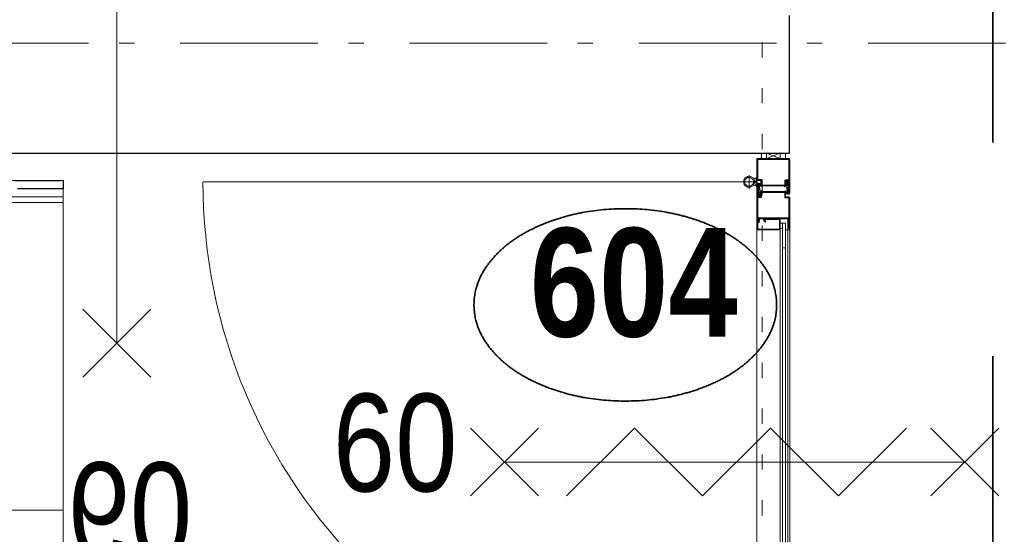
# Model space of a CAD drawing. Header units: millimetres. Extents: x 18442 to 242186, y -49554 to 63508.
# Tile 164 of 175: x 220687 to 222476, y 28108 to 29044. Entities that reach past the tile are written whole.
import ezdxf
from ezdxf.enums import TextEntityAlignment as Align

# ---------------------------------------------------------------- set-up
doc = ezdxf.new("R2010")
doc.units = ezdxf.units.MM
doc.header["$LTSCALE"] = 400
doc.header["$PDMODE"] = 1
doc.header["$PDSIZE"] = 15
for name, pattern in [('STYLE_01', [0.416641, 0.208282, -0.208359]), ('STYLE_05', [0.208282, 0.069427, -0.138855]), ('STYLE_06', [1.041641, 0.625, -0.208282, 0.069427, -0.138931]), ('STYLE_22', [1.944444, 0.972222, -0.972222])]:
    doc.linetypes.add(name, pattern=pattern)
for name, color, linetype, lineweight in [('1800_GRID', 9, 'STYLE_01', 9), ('BA-Brandveiligheid', 7, 'Continuous', 15), ('Detailaanduiding', 5, 'Continuous', 70), ('Fragmentaanduiding', 1, 'STYLE_22', 35), ('leuning', 43, 'Continuous', 5), ('Lijn-afbreek', 140, 'STYLE_06', 15), ('mat-beton (ihwg)', 5, 'Continuous', 25), ('None', 7, 'Continuous', 9)]:
    doc.layers.add(name, color=color, linetype=linetype, lineweight=lineweight)
doc.styles.add('Arial Narrow', font='ARIALN.TTF', dxfattribs={"height": 211.666667})
doc.styles.add('Arial Narrow (bold)', font='ARIALNB.TTF', dxfattribs={"height": 172.861111})
doc.styles.get("Standard").update_dxf_attribs({"font": 'arial.ttf'})

# ---------------------------------------------------------------- blocks, each defined once
blk = doc.blocks.new('060min Y')
at = {"layer": 'BA-Brandveiligheid', "color": 7, "linetype": 'Continuous', "lineweight": 15}
for p, q in [((-61.7, 480.2), (61.7, 356.7)), ((61.7, 480.2), (-61.7, 356.7)), ((0, -418.5), (0, 418.5)), ((-61.7, -480.2), (61.7, -356.7)), ((61.7, -480.2), (-61.7, -356.7))]:
    blk.add_line(p, q, dxfattribs=at)
at = {"layer": 'BA-Brandveiligheid', "color": 43, "insert": (-89.5, 813), "char_height": 177.8, "attachment_point": 1, "style": 'Arial Narrow'}
blk.add_mtext('60', dxfattribs=at)
blk = doc.blocks.new('060min zelfsluitend X')
at = {"layer": 'BA-Brandveiligheid', "color": 7, "linetype": 'Continuous', "lineweight": 15}
for p, q in [((-480.2, 61.7), (-356.7, -61.7)), ((-480.2, -61.7), (-356.7, 61.7)), ((480.2, 61.7), (356.7, -61.7)), ((480.2, -61.7), (356.7, 61.7))]:
    blk.add_line(p, q, dxfattribs=at)
at = {"layer": 'None', "color": 7, "linetype": 'Continuous', "lineweight": 15}
for p, q in [((-305.3, -61.7), (-181.8, 61.7)), ((-58.3, -61.7), (-181.8, 61.7)), ((-58.3, -61.7), (65.2, 61.7)), ((188.6, -61.7), (65.2, 61.7)), ((188.6, -61.7), (312.1, 61.7)), ((-418.5, 0), (418.5, 0))]:
    blk.add_line(p, q, dxfattribs=at)
at = {"layer": 'BA-Brandveiligheid', "color": 43, "insert": (-730.2, 124.2), "char_height": 177.8, "attachment_point": 1, "style": 'Arial Narrow'}
blk.add_mtext('60', dxfattribs=at)
blk = doc.blocks.new('Detail')
at = {"layer": 'Detailaanduiding', "color": 1, "linetype": 'Continuous', "lineweight": 35}
blk.add_open_spline([(-134.1, 153.9), (-70.3, 177.4), (77, 177.4), (140.9, 153.9), (204.7, 130.5), (241.5, 89.9), (278.4, 49.3), (278.4, 2.4), (278.4, -44.5), (241.5, -85.1), (204.7, -125.7), (140.9, -149.2), (77, -172.6), (-70.3, -172.6), (-134.1, -149.2), (-198, -125.7), (-234.8, -85.1), (-271.6, -44.5), (-271.6, 2.4), (-271.6, 49.3), (-234.8, 89.9), (-198, 130.5), (-134.1, 153.9)], degree=2, knots=[0, 0, 0, 0.097932, 0.195864, 0.195864, 0.280023, 0.280023, 0.347931, 0.347931, 0.415846, 0.415846, 0.5, 0.5, 0.597932, 0.695864, 0.695864, 0.780023, 0.780023, 0.847931, 0.847931, 0.915846, 0.915846, 1, 1, 1], dxfattribs=at)
at = {"layer": 'Detailaanduiding', "style": 'Arial Narrow (bold)'}
blk.add_attdef('Detail', text='', height=197.6, dxfattribs=at).set_placement((-170.2, 142.2), align=Align.TOP_LEFT)
at = {"layer": 'None', "color": 0, "flags": 1}
blk.add_attdef('Fragment', (-271.6, -528.2), '', height=197.6, dxfattribs=at)
blk = doc.blocks.new('*U1963')
at = {"layer": 'None', "color": 8, "lineweight": 5}
blk.add_lwpolyline([(42649.1, 35050), (42649.1, 35040), (42674.1, 35040), (42674.1, 35050)], close=True, dxfattribs=at)
blk.add_lwpolyline([(42649.1, 35050), (42674.1, 35040), (42674.1, 35050), (42649.1, 35040)], dxfattribs=at)
blk = doc.blocks.new('*U1964')
at = {"layer": 'None', "color": 8, "linetype": 'Continuous', "lineweight": 5}
for points in [[(42639.1, 35050), (42640.6, 35044.6), (42639.1, 35040), (42644.1, 35040), (42649.1, 35040), (42649.1, 35045), (42649.1, 35050), (42644.1, 35050), (42639.1, 35050)], [(42684.1, 35050), (42682.5, 35044.6), (42684.1, 35040), (42679.1, 35040), (42674.1, 35040), (42674.1, 35045), (42674.1, 35050), (42679.1, 35050), (42684.1, 35050)]]:
    blk.add_open_spline(points, degree=2, knots=[0, 0, 0, 0.253055, 0.253055, 0.502036, 0.502036, 0.751018, 0.751018, 1, 1, 1], dxfattribs=at)
at = {"layer": 'None', "color": 7}
blk.add_blockref('*U1963', (0, 0), dxfattribs=at)
blk = doc.blocks.new('ARCPOLY21')
at = {"layer": 'None', "color": 8, "linetype": 'Continuous', "lineweight": 5}
for p, q in [((603.498816, 714.713573), (603.263974, 713.837028)), ((603.266954, 676.816344), (603.266954, 713.840008)), ((604.14046, 715.355217), (603.498816, 714.713573)), ((605.016947, 715.59006), (604.14046, 715.355217)), ((605.016947, 715.59), (641.516924, 715.59)), ((605.016947, 713.837028), (641.51895, 713.837028)), ((605.016947, 676.816344), (605.016947, 713.837028)), ((641.748786, 707.210541), (641.513944, 708.087087)), ((641.51895, 715.59006), (642.395437, 715.355217)), ((641.51895, 713.837028), (641.51895, 708.083987)), ((642.39049, 706.568897), (641.748786, 707.210541)), ((643.266976, 706.334054), (642.39049, 706.568897)), ((642.395437, 715.355217), (643.037081, 714.713573)), ((643.037081, 714.713573), (643.271923, 713.837028)), ((643.266976, 713.840008), (643.266976, 708.087087)), ((643.266976, 708.087087), (651.516974, 708.087087)), ((643.268943, 706.333995), (651.518941, 706.333995)), ((651.518941, 708.087087), (652.395487, 707.852185)), ((651.518941, 706.333995), (651.518941, 676.816344)), ((652.395487, 707.852185), (653.037071, 707.210541)), ((653.037071, 707.210541), (653.271973, 706.334054)), ((653.266966, 706.337094), (653.266966, 676.816344)), ((603.266954, 657.33999), (603.266954, 676.816344)), ((605.016947, 657.33707), (605.016947, 676.816344)), ((642.102242, 662.962556), (641.599953, 661.088109)), ((643.47446, 664.334774), (642.102242, 662.962556)), ((643.617749, 662.08756), (643.349946, 661.088109)), ((645.348966, 664.837062), (643.47446, 664.334774)), ((644.349456, 662.819266), (643.617749, 662.08756)), ((645.348966, 663.08707), (644.349456, 662.819266)), ((651.518941, 664.837003), (645.189941, 664.837003)), ((651.516974, 663.08701), (645.348966, 663.08701)), ((651.518941, 676.816344), (651.518941, 664.837003)), ((651.518941, 663.08707), (652.393937, 663.321495)), ((652.393937, 663.321495), (653.034508, 663.962066)), ((653.034508, 663.962066), (653.268933, 664.837062)), ((653.266966, 676.816344), (653.266966, 664.837003)), ((603.505969, 656.463563), (603.271961, 657.33707)), ((604.145408, 655.824125), (603.505969, 656.463563)), ((605.018973, 655.590057), (604.145408, 655.824125)), ((666.518927, 655.589998), (605.016947, 655.589998)), ((645.26695, 657.33707), (605.018973, 657.33707)), ((641.599953, 661.088109), (642.102242, 659.213603)), ((642.102242, 659.213603), (643.47446, 657.841384)), ((643.349946, 661.088109), (643.617749, 660.088599)), ((643.47446, 657.841384), (645.348966, 657.339096)), ((643.617749, 660.088599), (644.349456, 659.356892)), ((644.349456, 659.356892), (645.348966, 659.089088)), ((645.26695, 657.33707), (666.518927, 657.33707)), ((645.348966, 659.087062), (666.518927, 659.087062)), ((666.518927, 659.087062), (667.393923, 658.852637)), ((667.393923, 655.821502), (666.518927, 655.587077)), ((667.393923, 658.852637), (668.034494, 658.212066)), ((668.034494, 656.462073), (667.393923, 655.821502)), ((668.034494, 658.212066), (668.268919, 657.33707)), ((668.268919, 657.33707), (668.034494, 656.462073))]:
    blk.add_line(p, q, dxfattribs=at)
blk = doc.blocks.new('ARCPOLY22')
at = {"layer": 'None', "color": 8, "linetype": 'Continuous', "lineweight": 5}
for p, q in [((648.500085, 714.709997), (648.266017, 713.836491)), ((648.266017, 713.836491), (648.500085, 712.962985)), ((649.139583, 715.349495), (648.500085, 714.709997)), ((648.500085, 712.962985), (649.139583, 712.323546)), ((650.013089, 715.583503), (649.139583, 715.349495)), ((649.139583, 712.323546), (650.013089, 712.089479)), ((650.01303, 715.583563), (711.515069, 715.583563)), ((671.365023, 713.836551), (650.013089, 713.836551)), ((671.283066, 712.086558), (650.013089, 712.086558)), ((663.497508, 707.211494), (663.263083, 706.336498)), ((663.265109, 694.357216), (663.265109, 706.336558)), ((664.138079, 707.852066), (663.497508, 707.211494)), ((665.013075, 708.086491), (664.138079, 707.852066)), ((665.013075, 706.336558), (671.283066, 706.336558)), ((665.013075, 694.357216), (665.013075, 706.336558)), ((665.015101, 708.08655), (671.283066, 708.08655)), ((673.157573, 713.332236), (671.283066, 713.834465)), ((672.282577, 711.816669), (671.283066, 712.084472)), ((671.283066, 708.086491), (672.282577, 708.354354)), ((671.283066, 706.336498), (673.157573, 706.838787)), ((671.365023, 713.836551), (711.515069, 713.836551)), ((673.014224, 711.085021), (672.282577, 711.816669)), ((672.282577, 708.354354), (673.014224, 709.086001)), ((673.282087, 710.085511), (673.014224, 711.085021)), ((673.014224, 709.086001), (673.282087, 710.085511)), ((674.529791, 711.960018), (673.157573, 713.332236)), ((673.157573, 706.838787), (674.529791, 708.211005)), ((675.032079, 710.085511), (674.529791, 711.960018)), ((674.529791, 708.211005), (675.032079, 710.085511)), ((711.515069, 715.583503), (712.388575, 715.349495)), ((711.515069, 713.836551), (711.515069, 694.357216)), ((712.388575, 715.349495), (713.028014, 714.709997)), ((713.028014, 714.709997), (713.262081, 713.836491)), ((713.265061, 712.086558), (713.265061, 713.83357)), ((713.265061, 712.086558), (713.265061, 694.357216)), ((663.265109, 664.836466), (663.265109, 694.357216)), ((665.013075, 664.839566), (665.013075, 694.357216)), ((711.515069, 694.357216), (711.515069, 659.086466)), ((713.265061, 694.357216), (713.265061, 659.086525)), ((663.494945, 663.96302), (663.260043, 664.839506)), ((664.136589, 663.321376), (663.494945, 663.96302)), ((665.013075, 663.086534), (664.136589, 663.321376)), ((673.263073, 664.839566), (665.013075, 664.839566)), ((673.2651, 663.086474), (665.015101, 663.086474)), ((673.26504, 664.839506), (674.141586, 664.604664)), ((673.2651, 657.333553), (673.2651, 663.086474)), ((674.141586, 664.604664), (674.78323, 663.96302)), ((674.78323, 663.96302), (675.018072, 663.086534)), ((675.013065, 657.336593), (675.013065, 663.089573)), ((673.494935, 656.460047), (673.260093, 657.336533)), ((674.136579, 655.818403), (673.494935, 656.460047)), ((675.013065, 655.583501), (674.136579, 655.818403)), ((713.265061, 657.336593), (675.013065, 657.336593)), ((711.76511, 655.58356), (675.015092, 655.58356)), ((711.749554, 658.211052), (711.515069, 659.086049)), ((712.390065, 657.570481), (711.749554, 658.211052)), ((711.765051, 655.589461), (731.513083, 655.589461)), ((713.265061, 657.336056), (712.390065, 657.570481)), ((731.513083, 659.086466), (713.265061, 659.086466)), ((713.265061, 657.336473), (731.513083, 657.336473)), ((732.386589, 658.849478), (731.513083, 659.083545)), ((731.513083, 655.589521), (732.386589, 655.823588)), ((733.026028, 658.210039), (732.386589, 658.849478)), ((732.386589, 655.823588), (733.026028, 656.463027)), ((733.260095, 657.336533), (733.026028, 658.210039)), ((733.026028, 656.463027), (733.260095, 657.336533))]:
    blk.add_line(p, q, dxfattribs=at)
blk = doc.blocks.new('ARCPOLY24')
at = {"layer": 'None', "color": 8, "linetype": 'Continuous', "lineweight": 5}
for p, q in [((868.494928, 714.709997), (868.26092, 713.836491)), ((868.26092, 713.836491), (868.494928, 712.962985)), ((869.134426, 715.349495), (868.494928, 714.709997)), ((868.494928, 712.962985), (869.134426, 712.323546)), ((870.007932, 715.583503), (869.134426, 715.349495)), ((869.134426, 712.323546), (870.007932, 712.089479)), ((870.007873, 715.583563), (931.509912, 715.583563)), ((891.359866, 713.836551), (870.007932, 713.836551)), ((891.277909, 712.086558), (870.007932, 712.086558)), ((883.492351, 707.211494), (883.257926, 706.336498)), ((883.259952, 694.357216), (883.259952, 706.336558)), ((884.132922, 707.852066), (883.492351, 707.211494)), ((885.007918, 708.086491), (884.132922, 707.852066)), ((885.007918, 706.336558), (891.277909, 706.336558)), ((885.007918, 694.357216), (885.007918, 706.336558)), ((885.009944, 708.08655), (891.277909, 708.08655)), ((893.152416, 713.332236), (891.277909, 713.834465)), ((892.27742, 711.816669), (891.277909, 712.084472)), ((891.277909, 708.086491), (892.27742, 708.354354)), ((891.277909, 706.336498), (893.152416, 706.838787)), ((891.359866, 713.836551), (931.509912, 713.836551)), ((893.009067, 711.085021), (892.27742, 711.816669)), ((892.27742, 708.354354), (893.009067, 709.086001)), ((893.27693, 710.085511), (893.009067, 711.085021)), ((893.009067, 709.086001), (893.27693, 710.085511)), ((894.524634, 711.960018), (893.152416, 713.332236)), ((893.152416, 706.838787), (894.524634, 708.211005)), ((895.026922, 710.085511), (894.524634, 711.960018)), ((894.524634, 708.211005), (895.026922, 710.085511)), ((931.509912, 715.583503), (932.383418, 715.349495)), ((931.509912, 713.836551), (931.509912, 694.357216)), ((932.383418, 715.349495), (933.022857, 714.709997)), ((933.022857, 714.709997), (933.256924, 713.836491)), ((933.259904, 712.086558), (933.259904, 713.83357)), ((933.259904, 712.086558), (933.259904, 694.357216)), ((883.259952, 664.836466), (883.259952, 694.357216)), ((885.007918, 664.839566), (885.007918, 694.357216)), ((931.509912, 694.357216), (931.509912, 659.086466)), ((933.259904, 694.357216), (933.259904, 659.086525)), ((883.489788, 663.96302), (883.254886, 664.839506)), ((884.131432, 663.321376), (883.489788, 663.96302)), ((885.007918, 663.086534), (884.131432, 663.321376)), ((893.257916, 664.839566), (885.007918, 664.839566)), ((893.259943, 663.086474), (885.009944, 663.086474)), ((893.259883, 664.839506), (894.136429, 664.604664)), ((893.259943, 657.333553), (893.259943, 663.086474)), ((894.136429, 664.604664), (894.778073, 663.96302)), ((894.778073, 663.96302), (895.012915, 663.086534)), ((895.007908, 657.336593), (895.007908, 663.089573)), ((893.489778, 656.460047), (893.254936, 657.336533)), ((894.131422, 655.818403), (893.489778, 656.460047)), ((895.007908, 655.583501), (894.131422, 655.818403)), ((933.259904, 657.336593), (895.007908, 657.336593)), ((931.759953, 655.58356), (895.009935, 655.58356)), ((931.744397, 658.211052), (931.509912, 659.086049)), ((932.384908, 657.570481), (931.744397, 658.211052)), ((931.759894, 655.589461), (951.507926, 655.589461)), ((933.259904, 657.335997), (932.384908, 657.570481)), ((951.507926, 659.086466), (933.259904, 659.086466)), ((933.259904, 657.336473), (951.507926, 657.336473)), ((952.381432, 658.849478), (951.507926, 659.083545)), ((951.507926, 655.589521), (952.381432, 655.823588)), ((953.020871, 658.210039), (952.381432, 658.849478)), ((952.381432, 655.823588), (953.020871, 656.463027)), ((953.254938, 657.336533), (953.020871, 658.210039)), ((953.020871, 656.463027), (953.254938, 657.336533))]:
    blk.add_line(p, q, dxfattribs=at)
blk = doc.blocks.new('*U1965')
at = {"layer": 'None', "color": 8, "lineweight": 5, "flags": 128}
for points in [[(42640.6, 34010), (42640.6, 34010, 0.414214), (42638.8, 34008.2), (42638.8, 34008.2), (42638.8, 34000), (42633.1, 34000), (42633.1, 34000, 0.414214), (42631.3, 33998.2), (42631.3, 33998.2), (42631.3, 33986.7), (42631.3, 33986.7, 0.414214), (42633.1, 33985), (42633.1, 33985), (42687.8, 33985), (42687.8, 33966.7), (42687.8, 33966.7, 0.414214), (42689.6, 33965), (42689.6, 33965), (42689.6, 33965, 0.414214), (42691.3, 33966.7), (42691.3, 33966.7), (42691.3, 34023.2), (42691.3, 34023.2, 0.414214), (42689.6, 34025), (42689.6, 34025), (42689.6, 34025, 0.414214), (42687.8, 34023.2), (42687.8, 34023.2), (42687.8, 34002), (42687.8, 34002, -0.414214), (42685.8, 34000), (42685.8, 34000), (42685.8, 34000, -0.414214), (42683.8, 34002), (42683.8, 34002), (42683.8, 34008.2), (42683.8, 34008.2, 0.414214), (42682.1, 34010), (42682.1, 34010)], [(42682.1, 34008.2), (42682.1, 34002), (42682.1, 34002, 0.414214), (42685.8, 33998.2), (42685.8, 33998.2), (42685.8, 33998.2, 0.414214), (42689.5, 34001.9), (42689.5, 34001.9), (42689.5, 34023.2), (42689.6, 34023.2), (42689.6, 33966.7), (42689.5, 33966.7), (42689.5, 33985), (42689.5, 33985, 0.414214), (42687.7, 33986.7), (42687.7, 33986.7), (42633.1, 33986.7), (42633.1, 33998.2), (42638.8, 33998.2), (42638.8, 33998.2, 0.414214), (42640.6, 34000), (42640.6, 34000), (42640.6, 34008.2)]]:
    blk.add_lwpolyline(points, format="xyb", close=True, dxfattribs=at)
blk = doc.blocks.new('*U1966')
at = {"layer": 'None', "color": 8, "linetype": 'Continuous', "lineweight": 5}
for p, q in [((42631.3, 34064.6), (42631.3, 34860)), ((42673.8, 34087.5), (42673.8, 34860)), ((42687.8, 34088.2), (42687.8, 34860)), ((42691.3, 34064.6), (42691.3, 34860)), ((42678.3, 34122), (42678.3, 34077.5)), ((42683.3, 34122), (42683.3, 34077.5)), ((42631.8, 34088.7), (42632, 34089.4)), ((42631.8, 34072.3), (42631.8, 34088.7)), ((42632, 34089.4), (42632.4, 34089.8)), ((42632.4, 34089.8), (42633.1, 34090)), ((42633.1, 34090), (42655.5, 34090)), ((42633.1, 34088.7), (42672.6, 34088.7)), ((42633.1, 34072.3), (42633.1, 34088.7)), ((42645.5, 34090), (42661.3, 34090)), ((42655.5, 34090), (42672.7, 34090)), ((42672.6, 34088.7), (42672.6, 34071.2)), ((42672.7, 34090), (42673.4, 34089.8)), ((42673.4, 34089.8), (42673.8, 34089.4)), ((42673.6, 34089.4), (42673.8, 34088.7)), ((42673.8, 34088.7), (42673.8, 34071.3)), ((42678.3, 34087.5), (42673.8, 34087.5)), ((42689.8, 34090), (42683.3, 34090)), ((42631.8, 34072.3), (42632.1, 34071.1)), ((42632.1, 34071.1), (42633, 34070.3)), ((42633, 34070.3), (42634.1, 34070)), ((42633.1, 34072.3), (42633.2, 34071.8)), ((42633.2, 34071.8), (42633.6, 34071.4)), ((42633.6, 34071.4), (42634.1, 34071.2)), ((42634.1, 34071.2), (42634.6, 34071.4)), ((42634.1, 34070), (42635.3, 34070.3)), ((42634.6, 34071.4), (42635, 34071.8)), ((42636, 34076.5), (42634.7, 34076.4)), ((42635.1, 34072.7), (42634.7, 34076.4)), ((42635, 34071.8), (42635.2, 34072.3)), ((42635.2, 34072.3), (42635.1, 34072.7)), ((42635.3, 34070.3), (42636.1, 34071.1)), ((42636.3, 34072.8), (42636, 34076.5)), ((42636.1, 34071.1), (42636.4, 34072.3)), ((42636.4, 34072.3), (42636.3, 34072.8)), ((42643.8, 34071.8), (42644.1, 34072.8)), ((42644.1, 34070.9), (42643.8, 34071.8)), ((42644.1, 34072.8), (42644.3, 34073.1)), ((42644.8, 34070.2), (42644.1, 34070.9)), ((42644.3, 34073.1), (42647, 34075.8)), ((42645.7, 34070), (42644.8, 34070.2)), ((42645.1, 34071.8), (42645.2, 34072.1)), ((42645.2, 34071.5), (42645.1, 34071.8)), ((42645.2, 34072.1), (42645.3, 34072.3)), ((42645.4, 34071.3), (42645.2, 34071.5)), ((42645.3, 34072.3), (42647.9, 34074.9)), ((42645.7, 34071.2), (42645.4, 34071.3)), ((42672.6, 34071.2), (42645.7, 34071.2)), ((42655.5, 34070), (42645.7, 34070)), ((42647.9, 34074.9), (42647, 34075.8)), ((42672.5, 34070), (42673.2, 34070.2)), ((42673.2, 34070.2), (42673.6, 34070.6)), ((42673.6, 34070.6), (42673.8, 34071.3)), ((42683.3, 34077.5), (42673.8, 34077.5)), ((42634.8, 34027.2), (42636.2, 34028.6)), ((42634.8, 34021.5), (42634.8, 34027.2)), ((42634.9, 34021.5), (42634.8, 34021.5)), ((42634.8, 34020), (42634.9, 34020.1)), ((42634.8, 34020), (42634.8, 34006.5)), ((42635.2, 34021.2), (42634.9, 34021.5)), ((42634.9, 34020.1), (42635.2, 34020.4)), ((42635.3, 34020.8), (42635.2, 34021.2)), ((42635.2, 34020.4), (42635.3, 34020.8)), ((42636.1, 34011.2), (42636.8, 34016.8)), ((42636.2, 34028.6), (42636.4, 34028.7)), ((42636.4, 34028.7), (42636.7, 34028.7)), ((42636.7, 34028.7), (42636.9, 34028.5)), ((42636.9, 34026.6), (42636.8, 34026.5)), ((42636.8, 34026.5), (42636.9, 34026.3)), ((42637, 34017.3), (42636.8, 34016.8)), ((42636.9, 34028.5), (42638.8, 34025.1)), ((42637, 34026.6), (42636.9, 34026.6)), ((42636.9, 34026.3), (42636.9, 34025)), ((42636.9, 34025), (42638.8, 34021.5)), ((42637, 34023), (42636.9, 34022.8)), ((42636.9, 34022.8), (42637.2, 34020.8)), ((42637.1, 34026.5), (42637, 34026.6)), ((42637.2, 34022.9), (42637, 34023)), ((42637.5, 34017.7), (42637, 34017.3)), ((42637.1, 34026.3), (42637.1, 34026.5)), ((42638.1, 34024.7), (42637.1, 34026.3)), ((42638.2, 34021.2), (42637.2, 34022.9)), ((42637.2, 34020.8), (42637.4, 34020.4)), ((42637.4, 34020.4), (42637.7, 34020.1)), ((42637.5, 34017.7), (42641.1, 34018.8)), ((42637.7, 34020.1), (42638.2, 34020)), ((42638.5, 34024.5), (42638.1, 34024.7)), ((42638.5, 34021), (42638.2, 34021.2)), ((42641.6, 34020), (42638.2, 34020)), ((42638.8, 34024.7), (42638.5, 34024.5)), ((42638.8, 34021.2), (42638.5, 34021)), ((42638.8, 34025.1), (42638.8, 34024.7)), ((42638.8, 34021.5), (42638.8, 34021.2)), ((42641.5, 34019), (42641.1, 34018.8)), ((42641.7, 34019.4), (42641.5, 34019)), ((42641.8, 34019.8), (42641.6, 34020)), ((42641.7, 34019.4), (42641.8, 34019.7)), ((42641.8, 34019.7), (42641.8, 34019.8)), ((42682.8, 34019.6), (42682.7, 34019.3)), ((42682.8, 34019.5), (42682.7, 34019.3)), ((42682.7, 34019.3), (42682.8, 34019.1)), ((42682.7, 34019.3), (42682.8, 34019)), ((42682.8, 34019.6), (42685.8, 34024.2)), ((42682.8, 34019.5), (42685.8, 34024.1)), ((42682.8, 34019.1), (42683, 34018.9)), ((42682.8, 34019), (42683, 34018.9)), ((42683, 34018.9), (42683, 34018.9)), ((42683, 34018.9), (42683.2, 34018.9)), ((42683, 34018.9), (42683, 34018.9)), ((42683, 34018.9), (42683.2, 34018.8)), ((42683.2, 34018.9), (42683.4, 34018.9)), ((42683.2, 34018.8), (42683.4, 34018.8)), ((42683.4, 34018.9), (42683.6, 34019)), ((42683.4, 34018.8), (42683.6, 34019)), ((42683.6, 34019), (42686.4, 34023.3)), ((42683.6, 34019), (42686.4, 34023.3)), ((42685.8, 34024.2), (42686.2, 34024.5)), ((42685.8, 34024.1), (42686.2, 34024.5)), ((42686.6, 34018.8), (42685.9, 34013.2)), ((42686.6, 34018.8), (42685.9, 34013.1)), ((42686.2, 34024.5), (42686.7, 34024.7)), ((42686.2, 34024.5), (42686.7, 34024.6)), ((42686.4, 34023.3), (42686.6, 34023.4)), ((42686.4, 34023.3), (42686.6, 34023.4)), ((42686.6, 34023.4), (42686.8, 34023.3)), ((42686.6, 34023.4), (42686.8, 34023.3)), ((42686.8, 34021.4), (42686.6, 34018.8)), ((42686.8, 34021.4), (42686.6, 34018.8)), ((42686.7, 34024.7), (42687.3, 34024.5)), ((42686.7, 34024.6), (42687.3, 34024.5)), ((42686.8, 34023.3), (42686.8, 34023.2)), ((42686.8, 34023.3), (42686.8, 34023.2)), ((42686.8, 34021.4), (42686.8, 34023.2)), ((42686.8, 34021.4), (42686.8, 34023.2)), ((42687.3, 34024.5), (42687.7, 34024.1)), ((42687.3, 34024.5), (42687.7, 34024.1)), ((42687.7, 34024.1), (42687.8, 34023.6)), ((42687.7, 34024.1), (42687.8, 34023.5)), ((42687.8, 34010), (42687.8, 34023.6)), ((42687.8, 34010), (42687.8, 34023.5)), ((42635, 34005.9), (42634.8, 34006.5)), ((42635.4, 34005.5), (42635, 34005.9)), ((42635.9, 34005.4), (42635.4, 34005.5)), ((42635.8, 34008.6), (42636.1, 34011.2)), ((42635.8, 34008.6), (42635.8, 34006.8)), ((42635.9, 34006.7), (42635.8, 34006.8)), ((42636.1, 34006.6), (42635.9, 34006.7)), ((42636.5, 34005.5), (42635.9, 34005.4)), ((42636.2, 34006.7), (42636.1, 34006.6)), ((42639, 34011), (42636.2, 34006.7)), ((42636.8, 34005.9), (42636.5, 34005.5)), ((42639.8, 34010.5), (42636.8, 34005.9)), ((42639.2, 34011.1), (42639, 34011)), ((42639.4, 34011.2), (42639.2, 34011.1)), ((42639.7, 34011.1), (42639.4, 34011.2)), ((42639.7, 34011.1), (42639.6, 34011.1)), ((42639.8, 34010.9), (42639.7, 34011.1)), ((42639.9, 34010.7), (42639.8, 34010.9)), ((42639.8, 34010.5), (42639.9, 34010.7)), ((42680.9, 34010.6), (42680.8, 34010.3)), ((42680.9, 34010.6), (42680.8, 34010.2)), ((42680.8, 34010.3), (42680.8, 34010.2)), ((42680.8, 34010.2), (42681, 34010)), ((42680.8, 34010.2), (42680.8, 34010.1)), ((42680.8, 34010.1), (42681, 34010)), ((42680.9, 34010.6), (42681.2, 34011)), ((42680.9, 34010.6), (42681.2, 34010.9)), ((42681, 34010), (42684.5, 34010.1)), ((42681, 34010), (42684.5, 34010)), ((42681.2, 34011), (42681.5, 34011.2)), ((42681.2, 34010.9), (42681.5, 34011.2)), ((42685.2, 34012.3), (42681.5, 34011.2)), ((42685.2, 34012.3), (42681.5, 34011.2)), ((42683.8, 34008.5), (42683.9, 34008.8)), ((42683.8, 34008.5), (42683.9, 34008.8)), ((42685.7, 34005), (42683.8, 34008.5)), ((42685.7, 34004.9), (42683.8, 34008.5)), ((42683.9, 34008.8), (42684.1, 34009)), ((42683.9, 34008.8), (42684.1, 34008.9)), ((42683.9, 34005.3), (42684.1, 34005.5)), ((42683.9, 34005.3), (42684.1, 34005.5)), ((42683.9, 34005), (42683.9, 34005.3)), ((42683.9, 34004.9), (42683.9, 34005.3)), ((42685.8, 34001.5), (42683.9, 34005)), ((42685.8, 34001.4), (42683.9, 34004.9)), ((42684.1, 34009), (42684.5, 34008.8)), ((42684.1, 34008.9), (42684.5, 34008.8)), ((42684.1, 34005.5), (42684.6, 34005.4)), ((42684.1, 34005.5), (42684.6, 34005.3)), ((42685, 34009.9), (42684.5, 34010.1)), ((42685, 34009.9), (42684.5, 34010)), ((42684.5, 34008.8), (42685.5, 34007.1)), ((42684.5, 34008.8), (42685.5, 34007)), ((42684.6, 34005.4), (42685.6, 34003.7)), ((42684.6, 34005.3), (42685.6, 34003.7)), ((42685.3, 34009.7), (42685, 34009.9)), ((42685.3, 34009.6), (42685, 34009.9)), ((42685.2, 34012.3), (42685.7, 34012.7)), ((42685.2, 34012.3), (42685.7, 34012.7)), ((42685.5, 34009.2), (42685.3, 34009.7)), ((42685.5, 34009.2), (42685.3, 34009.6)), ((42685.7, 34007.2), (42685.5, 34009.2)), ((42685.7, 34007.1), (42685.5, 34009.2)), ((42685.5, 34007.1), (42685.6, 34007)), ((42685.5, 34007), (42685.6, 34007)), ((42685.6, 34003.7), (42685.5, 34003.6)), ((42685.6, 34003.7), (42685.5, 34003.5)), ((42685.5, 34003.6), (42685.6, 34003.4)), ((42685.5, 34003.5), (42685.6, 34003.4)), ((42685.6, 34007), (42685.7, 34007.2)), ((42685.6, 34007), (42685.7, 34007.1)), ((42685.6, 34003.4), (42685.8, 34003.4)), ((42685.6, 34003.4), (42685.8, 34003.4)), ((42685.7, 34012.7), (42685.9, 34013.2)), ((42685.7, 34012.7), (42685.9, 34013.1)), ((42685.7, 34003.8), (42685.7, 34005)), ((42685.7, 34003.7), (42685.7, 34004.9)), ((42685.9, 34003.6), (42685.7, 34003.8)), ((42685.9, 34003.5), (42685.7, 34003.7)), ((42685.8, 34003.4), (42685.9, 34003.6)), ((42685.8, 34003.4), (42685.9, 34003.5)), ((42685.9, 34001.3), (42685.8, 34001.5)), ((42685.9, 34001.3), (42685.8, 34001.4)), ((42686.2, 34001.3), (42685.9, 34001.3)), ((42686.2, 34001.3), (42685.9, 34001.3)), ((42686.4, 34001.4), (42686.2, 34001.3)), ((42686.4, 34001.4), (42686.2, 34001.3)), ((42687.8, 34002.9), (42686.4, 34001.4)), ((42687.8, 34002.8), (42686.4, 34001.4)), ((42687.4, 34009.6), (42687.3, 34009.2)), ((42687.4, 34009.6), (42687.3, 34009.2)), ((42687.3, 34009.2), (42687.4, 34008.9)), ((42687.3, 34009.2), (42687.4, 34008.8)), ((42687.7, 34009.9), (42687.4, 34009.6)), ((42687.7, 34009.9), (42687.4, 34009.6)), ((42687.4, 34008.9), (42687.7, 34008.6)), ((42687.4, 34008.8), (42687.7, 34008.5)), ((42687.8, 34010), (42687.7, 34009.9)), ((42687.8, 34010), (42687.7, 34009.9)), ((42687.7, 34008.6), (42687.8, 34008.5)), ((42687.7, 34008.5), (42687.8, 34008.5)), ((42687.8, 34008.5), (42687.8, 34002.9)), ((42687.8, 34008.5), (42687.8, 34002.8)), ((42631.8, 33982.7), (42632.1, 33983.9)), ((42631.8, 33982.7), (42632.1, 33983.8)), ((42631.8, 33982.7), (42631.8, 33966.3)), ((42631.8, 33982.7), (42631.8, 33966.3)), ((42632.1, 33983.9), (42633, 33984.7)), ((42632.1, 33983.8), (42633, 33984.7)), ((42633, 33984.7), (42634.1, 33985)), ((42633, 33984.7), (42634.1, 33985)), ((42633.1, 33982.7), (42633.2, 33983.2)), ((42633.1, 33982.7), (42633.2, 33983.2)), ((42633.1, 33982.7), (42633.1, 33966.2)), ((42633.1, 33982.7), (42633.1, 33966.2)), ((42633.2, 33983.2), (42633.6, 33983.6)), ((42633.2, 33983.2), (42633.6, 33983.6)), ((42633.6, 33983.6), (42634.1, 33983.7)), ((42633.6, 33983.6), (42634.1, 33983.7)), ((42634.1, 33985), (42635.3, 33984.7)), ((42634.1, 33985), (42635.3, 33984.7)), ((42634.1, 33983.7), (42634.6, 33983.6)), ((42634.1, 33983.7), (42634.6, 33983.6)), ((42634.6, 33983.6), (42635, 33983.2)), ((42634.6, 33983.6), (42635, 33983.2)), ((42635.1, 33982.3), (42634.7, 33978.6)), ((42635.1, 33982.3), (42634.7, 33978.6)), ((42635, 33983.2), (42635.2, 33982.7)), ((42635, 33983.2), (42635.2, 33982.7)), ((42635.2, 33982.7), (42635.1, 33982.3)), ((42635.2, 33982.7), (42635.1, 33982.3)), ((42635.3, 33984.7), (42636.1, 33983.9)), ((42635.3, 33984.7), (42636.1, 33983.8)), ((42636.3, 33982.2), (42636, 33978.5)), ((42636.3, 33982.2), (42636, 33978.5)), ((42636.1, 33983.9), (42636.4, 33982.7)), ((42636.1, 33983.8), (42636.4, 33982.7)), ((42636.4, 33982.7), (42636.3, 33982.2)), ((42636.4, 33982.7), (42636.3, 33982.2)), ((42644.1, 33984.1), (42643.8, 33983.1)), ((42644.1, 33984.1), (42643.8, 33983.1)), ((42643.8, 33983.1), (42644.1, 33982.2)), ((42643.8, 33983.1), (42644.1, 33982.2)), ((42644.8, 33984.8), (42644.1, 33984.1)), ((42644.8, 33984.8), (42644.1, 33984.1)), ((42644.1, 33982.2), (42644.3, 33981.9)), ((42644.1, 33982.2), (42644.3, 33981.9)), ((42644.3, 33981.9), (42647, 33979.2)), ((42644.3, 33981.9), (42647, 33979.2)), ((42645.7, 33985), (42644.8, 33984.8)), ((42645.7, 33985), (42644.8, 33984.8)), ((42645.2, 33983.5), (42645.1, 33983.1)), ((42645.2, 33983.4), (42645.1, 33983.1)), ((42645.1, 33983.1), (42645.2, 33982.8)), ((42645.1, 33983.1), (42645.2, 33982.8)), ((42645.4, 33983.7), (42645.2, 33983.5)), ((42645.4, 33983.7), (42645.2, 33983.4)), ((42645.2, 33982.8), (42645.3, 33982.7)), ((42645.2, 33982.8), (42645.3, 33982.7)), ((42645.3, 33982.7), (42647.9, 33980.1)), ((42645.3, 33982.7), (42647.9, 33980.1)), ((42645.7, 33983.7), (42645.4, 33983.7)), ((42645.7, 33983.7), (42645.4, 33983.7)), ((42655.5, 33985), (42645.7, 33985)), ((42655.5, 33985), (42645.7, 33985)), ((42655.6, 33983.7), (42645.7, 33983.7)), ((42672.6, 33983.7), (42645.7, 33983.7)), ((42647.9, 33980.1), (42647, 33979.2)), ((42647.9, 33980.1), (42647, 33979.2)), ((42655.5, 33985), (42656.2, 33984.8)), ((42672.5, 33985), (42673.2, 33984.8)), ((42672.6, 33966.2), (42672.6, 33983.7)), ((42673.2, 33984.8), (42673.6, 33984.4)), ((42673.6, 33984.4), (42673.8, 33983.7)), ((42673.8, 33966.3), (42673.8, 33983.7)), ((42631.8, 33966.3), (42632, 33965.6)), ((42631.8, 33966.3), (42632, 33965.6)), ((42632, 33965.6), (42632.4, 33965.2)), ((42632, 33965.6), (42632.4, 33965.2)), ((42632.4, 33965.2), (42633.1, 33965)), ((42632.4, 33965.2), (42633.1, 33965)), ((42633.1, 33966.2), (42672.6, 33966.2)), ((42633.1, 33965), (42655.5, 33965)), ((42633.1, 33965), (42655.5, 33965)), ((42636, 33978.5), (42634.7, 33978.6)), ((42636, 33978.5), (42634.7, 33978.6)), ((42645.5, 33965), (42661.3, 33965)), ((42655.5, 33965), (42661.3, 33965)), ((42655.5, 33965), (42672.7, 33965)), ((42672.7, 33965), (42673.4, 33965.2)), ((42673.4, 33965.2), (42673.8, 33965.6)), ((42673.6, 33965.6), (42673.8, 33966.3)), ((42683.3, 33977.5), (42673.8, 33977.5)), ((42678.3, 33967.5), (42673.8, 33967.5)), ((42689.8, 33965), (42683.3, 33965))]:
    blk.add_line(p, q, dxfattribs=at)
at = {"layer": 'None', "color": 8, "lineweight": 5}
for p, q in [((42689.6, 34025), (42689.6, 34030)), ((42631.3, 33991.3), (42631.3, 33915)), ((42673.8, 33966.5), (42673.8, 33915)), ((42687.8, 33966.8), (42687.8, 33915)), ((42691.3, 33966.3), (42691.3, 33915))]:
    blk.add_line(p, q, dxfattribs=at)
at = {"layer": 'None', "color": 8, "linetype": 'Continuous', "lineweight": 5}
for points in [[(42683.3, 34860), (42683.3, 34077.5), (42678.3, 34077.5), (42678.3, 34860)], [(42683.3, 33915), (42683.3, 33977.5), (42678.3, 33977.5), (42678.3, 33915)]]:
    blk.add_lwpolyline(points, dxfattribs=at)
at = {"layer": 'None', "color": 8, "rotation": 90}
blk.add_blockref('ARCPOLY24', (43346.9, 33136.7), dxfattribs=at)
at = {"layer": 'None', "color": 7}
blk.add_blockref('*U1965', (0, 0), dxfattribs=at)
blk = doc.blocks.new('*U1967')
at = {"layer": 'None', "color": 8, "linetype": 'Continuous', "lineweight": 5}
for p, q in [((42607.7, 35000.1), (42607.3, 34997.5)), ((42608.7, 35002.5), (42607.7, 35000.1)), ((42610.3, 35004.6), (42608.7, 35002.5)), ((42609.4, 34997.5), (42609.7, 34999.6)), ((42609.7, 34999.6), (42610.5, 35001.5)), ((42612.4, 35006.2), (42610.3, 35004.6)), ((42610.5, 35001.5), (42611.8, 35003.2)), ((42611.8, 35003.2), (42613.4, 35004.4)), ((42614.8, 35007.2), (42612.4, 35006.2)), ((42613.4, 35004.4), (42615.4, 35005.2)), ((42617.4, 35007.6), (42614.8, 35007.2)), ((42615.4, 35005.2), (42617.4, 35005.5)), ((42617.4, 35009.9), (42617.4, 34984.8)), ((42617.4, 35007.6), (42620, 35007.2)), ((42619.5, 35005.2), (42617.4, 35005.5)), ((42621.4, 35004.4), (42619.5, 35005.2)), ((42620, 35007.2), (42622.5, 35006.2)), ((42623.1, 35003.2), (42621.4, 35004.4)), ((42630, 35002.3), (42622.4, 35006.3)), ((42622.5, 35006.2), (42624.5, 35004.6)), ((42624.3, 35001.5), (42623.1, 35003.2)), ((42625.1, 34999.6), (42624.3, 35001.5)), ((42624.5, 35004.6), (42626.1, 35002.5)), ((42625.4, 34997.5), (42625.1, 34999.6)), ((42630.5, 34994.6), (42626.1, 35002.6)), ((42626.1, 35002.5), (42627.1, 35000.1)), ((42627.1, 35000.1), (42627.5, 34997.5)), ((42630.6, 35000.1), (42629, 34997.3)), ((42630.6, 35000.1), (42630, 35002.3)), ((42599.4, 34997.5), (42626.1, 34997.5)), ((42607.7, 34994.9), (42607.3, 34997.5)), ((42608.7, 34992.5), (42607.7, 34994.9)), ((42610.3, 34990.4), (42608.7, 34992.5)), ((42609.4, 34997.5), (42609.7, 34995.4)), ((42609.7, 34995.4), (42610.5, 34993.5)), ((42612.4, 34988.8), (42610.3, 34990.4)), ((42610.5, 34993.5), (42611.8, 34991.8)), ((42611.8, 34991.8), (42613.4, 34990.6)), ((42614.8, 34987.8), (42612.4, 34988.8)), ((42613.4, 34990.6), (42615.4, 34989.8)), ((42617.4, 34987.4), (42614.8, 34987.8)), ((42615.4, 34989.8), (42617.4, 34989.5)), ((42619.5, 34989.8), (42617.4, 34989.5)), ((42617.4, 34987.4), (42620, 34987.8)), ((42621.4, 34990.6), (42619.5, 34989.8)), ((42620, 34987.8), (42622.5, 34988.8)), ((42623.1, 34991.8), (42621.4, 34990.6)), ((42630, 34993), (42622.5, 34988.8)), ((42622.5, 34988.8), (42624.5, 34990.4)), ((42624.3, 34993.5), (42623.1, 34991.8)), ((42625.1, 34995.4), (42624.3, 34993.5)), ((42624.5, 34990.4), (42626.1, 34992.5)), ((42625.4, 34997.5), (42625.1, 34995.4)), ((42626.1, 34992.5), (42627.1, 34994.9)), ((42627.1, 34994.9), (42627.5, 34997.5)), ((42630.5, 34994.6), (42630, 34993)), ((42635, 34994.1), (42634.8, 34993.5)), ((42634.8, 34980), (42634.8, 34993.5)), ((42635.4, 34994.5), (42635, 34994.1)), ((42635.9, 34994.6), (42635.4, 34994.5)), ((42635.9, 34993.3), (42635.8, 34993.2)), ((42635.8, 34991.4), (42635.8, 34993.2)), ((42635.8, 34991.4), (42636.1, 34988.8)), ((42636.5, 34994.5), (42635.9, 34994.6)), ((42636.1, 34993.4), (42635.9, 34993.3)), ((42636.2, 34993.3), (42636.1, 34993.4)), ((42636.1, 34988.8), (42636.8, 34983.2)), ((42639, 34989), (42636.2, 34993.3)), ((42636.8, 34994.1), (42636.5, 34994.5)), ((42639.8, 34989.5), (42636.8, 34994.1)), ((42637, 34982.7), (42636.8, 34983.2)), ((42637.5, 34982.3), (42637, 34982.7)), ((42637.5, 34982.3), (42641.1, 34981.2)), ((42639.2, 34988.9), (42639, 34989)), ((42639.4, 34988.8), (42639.2, 34988.9)), ((42639.7, 34988.9), (42639.4, 34988.8)), ((42639.7, 34988.9), (42639.6, 34988.9)), ((42639.8, 34989.1), (42639.7, 34988.9)), ((42639.8, 34989.5), (42639.9, 34989.3)), ((42639.9, 34989.3), (42639.8, 34989.1)), ((42680.8, 34989.9), (42681, 34990)), ((42680.8, 34989.8), (42680.8, 34989.9)), ((42680.9, 34989.4), (42680.8, 34989.8)), ((42680.9, 34989.4), (42681.2, 34989.1)), ((42681, 34990), (42684.5, 34990)), ((42681.2, 34989.1), (42681.5, 34988.8)), ((42685.2, 34987.7), (42681.5, 34988.8)), ((42685.7, 34995.1), (42683.8, 34991.5)), ((42683.8, 34991.5), (42683.9, 34991.2)), ((42685.8, 34998.6), (42683.9, 34995.1)), ((42683.9, 34995.1), (42683.9, 34994.7)), ((42683.9, 34994.7), (42684.1, 34994.5)), ((42683.9, 34991.2), (42684.1, 34991.1)), ((42684.1, 34994.5), (42684.6, 34994.7)), ((42684.1, 34991.1), (42684.5, 34991.2)), ((42684.5, 34991.2), (42685.5, 34993)), ((42685, 34990.1), (42684.5, 34990)), ((42684.6, 34994.7), (42685.6, 34996.3)), ((42685.3, 34990.4), (42685, 34990.1)), ((42685.2, 34987.7), (42685.7, 34987.3)), ((42685.5, 34990.8), (42685.3, 34990.4)), ((42685.5, 34996.5), (42685.6, 34996.6)), ((42685.6, 34996.3), (42685.5, 34996.5)), ((42685.5, 34993), (42685.6, 34993)), ((42685.7, 34992.9), (42685.5, 34990.8)), ((42685.6, 34996.6), (42685.8, 34996.6)), ((42685.6, 34993), (42685.7, 34992.9)), ((42685.9, 34996.5), (42685.7, 34996.3)), ((42685.7, 34996.3), (42685.7, 34995.1)), ((42685.7, 34987.3), (42685.9, 34986.9)), ((42685.9, 34998.7), (42685.8, 34998.6)), ((42685.8, 34996.6), (42685.9, 34996.5)), ((42686.2, 34998.7), (42685.9, 34998.7)), ((42686.6, 34981.2), (42685.9, 34986.9)), ((42686.4, 34998.6), (42686.2, 34998.7)), ((42687.8, 34997.2), (42686.4, 34998.6)), ((42687.3, 34990.8), (42687.4, 34991.2)), ((42687.4, 34990.4), (42687.3, 34990.8)), ((42687.4, 34991.2), (42687.7, 34991.5)), ((42687.7, 34990.1), (42687.4, 34990.4)), ((42687.7, 34991.5), (42687.8, 34991.5)), ((42687.8, 34990), (42687.7, 34990.1)), ((42687.8, 34991.5), (42687.8, 34997.2)), ((42687.8, 34990), (42687.8, 34976.5)), ((42634.8, 34980), (42634.9, 34979.9)), ((42634.9, 34978.5), (42634.8, 34978.5)), ((42634.8, 34978.5), (42634.8, 34972.8)), ((42634.8, 34972.8), (42636.2, 34971.4)), ((42634.9, 34979.9), (42635.2, 34979.6)), ((42635.2, 34978.8), (42634.9, 34978.5)), ((42635.2, 34979.6), (42635.3, 34979.2)), ((42635.3, 34979.2), (42635.2, 34978.8)), ((42636.2, 34971.4), (42636.4, 34971.3)), ((42636.4, 34971.3), (42636.7, 34971.3)), ((42636.7, 34971.3), (42636.9, 34971.5)), ((42636.8, 34973.5), (42636.9, 34973.7)), ((42636.9, 34973.4), (42636.8, 34973.5)), ((42636.9, 34977.2), (42637.2, 34979.2)), ((42636.9, 34975), (42638.8, 34978.5)), ((42637, 34977), (42636.9, 34977.2)), ((42636.9, 34973.7), (42636.9, 34975)), ((42636.9, 34971.5), (42638.8, 34974.9)), ((42637, 34973.4), (42636.9, 34973.4)), ((42637.2, 34977.1), (42637, 34977)), ((42637.1, 34973.5), (42637, 34973.4)), ((42638.1, 34975.3), (42637.1, 34973.7)), ((42637.1, 34973.7), (42637.1, 34973.5)), ((42637.2, 34979.2), (42637.4, 34979.6)), ((42638.2, 34978.8), (42637.2, 34977.1)), ((42637.4, 34979.6), (42637.7, 34979.9)), ((42637.7, 34979.9), (42638.2, 34980)), ((42638.5, 34975.5), (42638.1, 34975.3)), ((42641.6, 34980), (42638.2, 34980)), ((42638.5, 34979), (42638.2, 34978.8)), ((42638.8, 34978.8), (42638.5, 34979)), ((42638.8, 34975.3), (42638.5, 34975.5)), ((42638.8, 34978.5), (42638.8, 34978.8)), ((42638.8, 34974.9), (42638.8, 34975.3)), ((42641.5, 34981), (42641.1, 34981.2)), ((42641.7, 34980.6), (42641.5, 34981)), ((42641.8, 34980.2), (42641.6, 34980)), ((42641.7, 34980.6), (42641.8, 34980.3)), ((42641.8, 34980.3), (42641.8, 34980.2)), ((42682.7, 34980.7), (42682.8, 34981)), ((42682.8, 34980.5), (42682.7, 34980.7)), ((42682.8, 34981), (42683, 34981.1)), ((42682.8, 34980.5), (42685.8, 34975.9)), ((42683, 34981.1), (42683.2, 34981.2)), ((42683, 34981.1), (42683, 34981.1)), ((42683.2, 34981.2), (42683.4, 34981.1)), ((42683.4, 34981.1), (42683.6, 34981)), ((42683.6, 34981), (42686.4, 34976.7)), ((42685.8, 34975.9), (42686.2, 34975.5)), ((42686.2, 34975.5), (42686.7, 34975.4)), ((42686.4, 34976.7), (42686.6, 34976.6)), ((42686.8, 34978.6), (42686.6, 34981.2)), ((42686.6, 34976.6), (42686.8, 34976.7)), ((42686.7, 34975.4), (42687.3, 34975.5)), ((42686.8, 34978.6), (42686.8, 34976.8)), ((42686.8, 34976.7), (42686.8, 34976.8)), ((42687.3, 34975.5), (42687.7, 34975.9)), ((42687.7, 34975.9), (42687.8, 34976.5)), ((42631.3, 34938.5), (42631.3, 34860)), ((42631.8, 34927.7), (42632.1, 34928.9)), ((42632.1, 34928.9), (42633, 34929.7)), ((42633, 34929.7), (42634.1, 34930)), ((42633.1, 34927.7), (42633.2, 34928.2)), ((42633.2, 34928.2), (42633.6, 34928.6)), ((42633.6, 34928.6), (42634.1, 34928.8)), ((42634.1, 34930), (42635.3, 34929.7)), ((42634.1, 34928.8), (42634.6, 34928.6)), ((42634.6, 34928.6), (42635, 34928.2)), ((42635, 34928.2), (42635.2, 34927.7)), ((42635.3, 34929.7), (42636.1, 34928.9)), ((42636.1, 34928.9), (42636.4, 34927.7)), ((42644.1, 34929.1), (42643.8, 34928.2)), ((42643.8, 34928.2), (42644.1, 34927.2)), ((42644.8, 34929.8), (42644.1, 34929.1)), ((42645.7, 34930), (42644.8, 34929.8)), ((42645.2, 34928.5), (42645.1, 34928.2)), ((42645.1, 34928.2), (42645.2, 34927.8)), ((42645.4, 34928.7), (42645.2, 34928.5)), ((42645.2, 34927.8), (42645.3, 34927.7)), ((42645.7, 34928.8), (42645.4, 34928.7)), ((42655.5, 34930), (42645.7, 34930)), ((42672.6, 34928.8), (42645.7, 34928.8)), ((42672.5, 34930), (42673.2, 34929.8)), ((42672.6, 34911.3), (42672.6, 34928.8)), ((42673.2, 34929.8), (42673.6, 34929.4)), ((42673.6, 34929.4), (42673.8, 34928.7)), ((42673.8, 34911.3), (42673.8, 34928.7)), ((42691.3, 34938.5), (42691.3, 34860)), ((42631.8, 34927.7), (42631.8, 34911.3)), ((42631.8, 34911.3), (42632, 34910.6)), ((42632, 34910.6), (42632.4, 34910.2)), ((42632.4, 34910.2), (42633.1, 34910)), ((42633.1, 34927.7), (42633.1, 34911.3)), ((42633.1, 34911.3), (42672.6, 34911.3)), ((42633.1, 34910), (42655.5, 34910)), ((42635.1, 34927.3), (42634.7, 34923.6)), ((42636, 34923.5), (42634.7, 34923.6)), ((42635.2, 34927.7), (42635.1, 34927.3)), ((42636.3, 34927.2), (42636, 34923.5)), ((42636.4, 34927.7), (42636.3, 34927.2)), ((42644.1, 34927.2), (42644.3, 34926.9)), ((42644.3, 34926.9), (42647, 34924.2)), ((42645.3, 34927.7), (42647.9, 34925.1)), ((42645.5, 34910), (42661.3, 34910)), ((42647.9, 34925.1), (42647, 34924.2)), ((42655.5, 34910), (42661.3, 34910)), ((42655.5, 34910), (42672.7, 34910)), ((42672.7, 34910), (42673.4, 34910.2)), ((42673.4, 34910.2), (42673.8, 34910.6)), ((42673.6, 34910.6), (42673.8, 34911.3)), ((42683.3, 34922.5), (42673.8, 34922.5)), ((42678.3, 34912.5), (42673.8, 34912.5)), ((42673.8, 34911.3), (42673.8, 34877.5)), ((42678.3, 34877.5), (42678.3, 34922.5)), ((42683.3, 34877.5), (42683.3, 34922.5)), ((42689.8, 34910), (42683.3, 34910)), ((42687.8, 34911.8), (42687.8, 34891.2)), ((42673.8, 34860), (42673.8, 34891.2)), ((42687.8, 34860), (42687.8, 34891.2))]:
    blk.add_line(p, q, dxfattribs=at)
at = {"layer": 'None', "color": 43, "linetype": 'Continuous', "lineweight": 9}
blk.add_line((42617.4, 34997.4), (41625.8, 34997.4), dxfattribs=at)
at = {"layer": 'None', "color": 8, "linetype": 'Continuous', "lineweight": 5}
blk.add_lwpolyline([(42683.3, 34877.5), (42678.3, 34877.5), (42678.3, 34922.5), (42683.3, 34922.5)], close=True, dxfattribs=at)
blk.add_lwpolyline([(42678.3, 34860), (42678.3, 34922.5), (42683.3, 34922.5), (42683.3, 34860)], dxfattribs=at)
for centre, radius, start, end in [((42628.2, 35006.8), 3.18, 242.6308, 1.3187), ((42627.9, 35003.2), 5.78, 280.916, 327.1863), ((42627.8, 34987.7), 3.57, 9.4109, 116.6644), ((42628.7, 34992.8), 4.69, 27.991, 86.191)]:
    blk.add_arc(centre, radius, start, end, dxfattribs=at)
at = {"layer": 'None', "color": 43, "linetype": 'Continuous', "lineweight": 9}
blk.add_arc((42617.4, 34997.4), 992.5, 180, 270.9036, dxfattribs=at)
at = {"layer": 'None', "color": 8, "xscale": -1, "rotation": 90}
for name in ['ARCPOLY21', 'ARCPOLY22']:
    blk.add_blockref(name, (43346.9, 35643.3), dxfattribs=at)
at = {"layer": 'None', "color": 7}
for name in ['*U1964', '*U1966']:
    blk.add_blockref(name, (0, 0), dxfattribs=at)
blk = doc.blocks.new('*U2051')
at = {"layer": 'Lijn-afbreek', "color": 43, "linetype": 'STYLE_01', "lineweight": 9}
blk.add_line((41116.1, 34969.974), (41116.1, 33879.974), dxfattribs=at)
at = {"layer": 'Lijn-afbreek', "color": 43, "linetype": 'Continuous', "lineweight": 9}
for p, q in [((41371.1, 34969.974), (41131.1, 34969.974)), ((41156.1, 34969.974), (41156.1, 33879.974)), ((41371.1, 34969.974), (41371.1, 33879.974)), ((41371.1, 33879.974), (41131.1, 33879.974))]:
    blk.add_line(p, q, dxfattribs=at)
blk = doc.blocks.new('*U2052')
at = {"layer": 'leuning', "color": 140, "linetype": 'Continuous', "lineweight": 15}
blk.add_lwpolyline([(39617.1, 35000), (41331.1, 35000), (41371.1, 35000), (41371.1, 34960), (41351.1, 34960), (39609.1, 34960)], close=True, dxfattribs=at)
at = {"layer": 'Lijn-afbreek', "color": 8, "linetype": 'Continuous', "lineweight": 5}
blk.add_line((41371.1, 34400), (39497.1, 34400), dxfattribs=at)
at = {"layer": 'Lijn-afbreek', "color": 43, "linetype": 'STYLE_01', "lineweight": 30}
blk.add_lwpolyline([(39615.6, 35000), (41371.1, 35000), (41371.1, 34985), (39615.6, 34985)], close=True, dxfattribs=at)
at = {"layer": 'Lijn-afbreek', "linetype": 'Continuous', "lineweight": 5}
blk.add_point((42591.1, 35050), dxfattribs=at)
at = {"layer": 'None', "color": 7}
blk.add_blockref('*U2051', (0, 0), dxfattribs=at)
blk = doc.blocks.new('*U2414')
at = {"layer": '1800_GRID', "color": 43, "linetype": 'STYLE_05', "lineweight": 9}
blk.add_line((42641.1, 42249.8), (42641.1, 1249.8), dxfattribs=at)

msp = doc.modelspace()

# ---------------------------------------------------------------- linework, layer by layer
at = {"layer": 'Fragmentaanduiding', "lineweight": 35}
msp.add_lwpolyline([(216381.7849, 29209.87051), (222455.02364, 29209.87051), (222455.02364, 25509.17051), (216381.7849, 25509.87051)], close=True, dxfattribs=at)
at = {"layer": 'mat-beton (ihwg)', "lineweight": 25}
for p, q in [((222085.82553, 28801.61885), (222085.82553, 29051.61885)), ((218090.82553, 28801.61885), (222085.82553, 28801.61885))]:
    msp.add_line(p, q, dxfattribs=at)
at = {"layer": 'None', "color": 43, "linetype": 'STYLE_06', "lineweight": 9}
msp.add_line((234144.6849, 29001.61885), (215436.7149, 29001.61885), dxfattribs=at)

# ---------------------------------------------------------------- block references
at = {"layer": '1800_GRID', "color": 7}
msp.add_blockref('*U2414', (179394.72553, -6248.38115), dxfattribs=at)
at = {"layer": 'Detailaanduiding', "color": 7}
msp.add_blockref('Detail', (221783.76408, 28522.91773), dxfattribs=at).add_auto_attribs({'Detail': '604'})
at = {"layer": 'None', "color": 7, "xscale": -1, "rotation": 180}
msp.add_blockref('060min Y', (220863.12635, 28874.06015), dxfattribs=at)
at = {"layer": 'None', "color": 7}
for name, p in [('*U2052', (179394.72553, -6248.38115)), ('*U1967', (179394.72553, -6248.38115)), ('060min zelfsluitend X', (221985.82273, 28239.44527))]:
    msp.add_blockref(name, p, dxfattribs=at)

doc.saveas('drawing.dxf')
